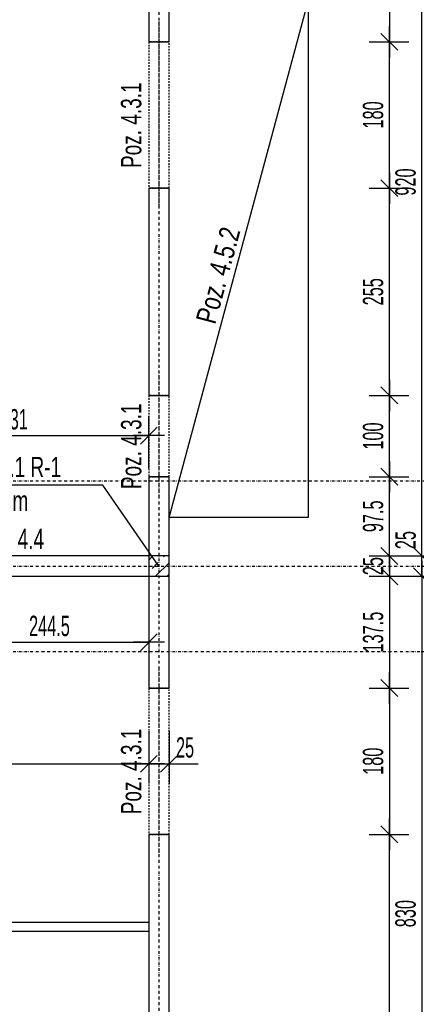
# Model space of a CAD drawing. Header units: millimetres. Extents: x -6373 to 10868, y -2819 to 2013.
# Tile 58 of 67: x 9673 to 10161, y -695 to 517. Entities that reach past the tile are written whole.
import ezdxf

# ---------------------------------------------------------------- set-up
doc = ezdxf.new("R2010")
doc.units = ezdxf.units.MM
doc.header["$LTSCALE"] = 10
doc.linetypes.add('MO', pattern=[0.7, 0.35, -0.17, 0.01, -0.17])
doc.linetypes.add('MP', pattern=[0.36, 0.2, -0.16])
for name, color, linetype in [('BA_szr', 1, 'Continuous'), ('BA_txs', 2, 'Continuous'), ('BA_wym', 1, 'Continuous'), ('BD_lpm', 1, 'MP'), ('BD_osm', 1, 'MO'), ('BD_wic', 1, 'Continuous'), ('BD_wig', 3, 'Continuous'), ('BZ_odn', 1, 'Continuous'), ('BZ_txs', 2, 'Continuous')]:
    doc.layers.add(name, color=color, linetype=linetype)
doc.styles.add('BIKTS', font='bikromsw.shx', dxfattribs={"width": 0.8})
doc.styles.add('BIKWYM', font='bikromsw.shx', dxfattribs={"width": 0.6})
doc.dimstyles.new('BA_KR_100_cm', dxfattribs={"dimtxt": 25, "dimasz": 1.666667, "dimexe": 24, "dimexo": 0, "dimgap": 0, "dimtad": 0, "dimdec": 1, "dimrnd": 0.5, "dimzin": 9, "dimdsep": 46, "dimtxsty": 'BIKWYM', "dimblk": 'WYM-KR', "dimcen": 0, "dimdle": 20, "dimclrd": 256, "dimclre": 256, "dimclrt": 2, "dimadec": 0, "dimazin": 0, "dimtfac": 0.033333, "dimtdec": 1, "dimtmove": 0, "dimatfit": 3, "dimldrblk": 'WYM-KR', "dimfxl": 25, "dimfxlon": 1, "dimtvp": 0.8, "dimtolj": 1, "dimarcsym": 0})
doc.dimstyles.new('BZ_ST_100_cm', dxfattribs={"dimtxt": 25, "dimasz": 1.666667, "dimexe": 24, "dimexo": 0, "dimgap": 0, "dimtad": 0, "dimdec": 1, "dimrnd": 0.5, "dimdsep": 46, "dimtxsty": 'BIKWYM', "dimblk": 'WYM-ST', "dimcen": 0, "dimdle": 20, "dimclrd": 256, "dimclre": 256, "dimclrt": 7, "dimadec": 0, "dimazin": 0, "dimtfac": 0.033333, "dimtdec": 1, "dimtix": 1, "dimtmove": 2, "dimatfit": 3, "dimldrblk": 'WYM-ST', "dimfxl": 25, "dimfxlon": 1, "dimtvp": 0.8, "dimtolj": 1, "dimtzin": 0, "dimarcsym": 0})

# ---------------------------------------------------------------- blocks, each defined once
blk = doc.blocks.new('WYM-ST')
blk.add_hatch(color=256).paths.add_polyline_path([(-13, 2.88), (0, 0), (-13, -2.88)])
blk.add_lwpolyline([(0, 0), (-13, 2.88), (-13, -2.88), (0, 0)])
blk = doc.blocks.new('WYM-KR')
at = {"linetype": 'ByBlock'}
blk.add_line((11.52, 0), (-11.52, 0), dxfattribs=at)
at = {"color": 7, "linetype": 'ByBlock'}
blk.add_line((6.24, 6.24), (-6.24, -6.24), dxfattribs=at)
blk = doc.blocks.new('*D502')
at = {"layer": 'BA_wym', "lineweight": -2}
for p, q in [((10102.8, 777), (10151.8, 777)), ((10127.8, 775.3), (10127.8, 491.2)), ((10102.8, 489.5), (10151.8, 489.5))]:
    blk.add_line(p, q, dxfattribs=at)
at = {"layer": 'Defpoints', "color": 0}
for p in [(9856.8, 777), (9856.8, 489.5), (10127.8, 489.5)]:
    blk.add_point(p, dxfattribs=at)
at = {"layer": 'BA_wym', "lineweight": -2, "xscale": 1.666666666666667, "yscale": 1.666666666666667, "zscale": 1.666666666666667}
for p, rotation in [((10127.8, 777), 90), ((10127.8, 489.5), 270)]:
    blk.add_blockref('WYM-KR', p, dxfattribs=dict(at, rotation=rotation))
at = {"layer": 'BA_wym', "color": 2, "insert": (10107.8, 633.3), "char_height": 25, "attachment_point": 5, "rotation": 90, "style": 'BIKWYM'}
blk.add_mtext('\\A1;287.5', dxfattribs=at)
blk = doc.blocks.new('*D503')
at = {"layer": 'BA_wym', "lineweight": -2}
for p, q in [((10102.8, 489.5), (10151.8, 489.5)), ((10127.8, 311.2), (10127.8, 487.8)), ((10102.8, 309.5), (10151.8, 309.5))]:
    blk.add_line(p, q, dxfattribs=at)
at = {"layer": 'Defpoints', "color": 0}
for p in [(9856.8, 489.5), (10127.8, 489.5), (9856.8, 309.5)]:
    blk.add_point(p, dxfattribs=at)
at = {"layer": 'BA_wym', "lineweight": -2, "xscale": 1.666666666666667, "yscale": 1.666666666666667, "zscale": 1.666666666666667}
for p, rotation in [((10127.8, 489.5), 90), ((10127.8, 309.5), 270)]:
    blk.add_blockref('WYM-KR', p, dxfattribs=dict(at, rotation=rotation))
at = {"layer": 'BA_wym', "color": 2, "insert": (10107.8, 399.5), "char_height": 25, "attachment_point": 5, "rotation": 90, "style": 'BIKWYM'}
blk.add_mtext('\\A1;180', dxfattribs=at)
blk = doc.blocks.new('*D504')
at = {"layer": 'BA_wym', "lineweight": -2}
for p, q in [((10102.8, 309.5), (10151.8, 309.5)), ((10127.8, 56.2), (10127.8, 307.8)), ((10102.8, 54.5), (10151.8, 54.5))]:
    blk.add_line(p, q, dxfattribs=at)
at = {"layer": 'Defpoints', "color": 0}
for p in [(9856.8, 309.5), (10127.8, 309.5), (9856.8, 54.5)]:
    blk.add_point(p, dxfattribs=at)
at = {"layer": 'BA_wym', "lineweight": -2, "xscale": 1.666666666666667, "yscale": 1.666666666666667, "zscale": 1.666666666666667}
for p, rotation in [((10127.8, 309.5), 90), ((10127.8, 54.5), 270)]:
    blk.add_blockref('WYM-KR', p, dxfattribs=dict(at, rotation=rotation))
at = {"layer": 'BA_wym', "color": 2, "insert": (10107.8, 182), "char_height": 25, "attachment_point": 5, "rotation": 90, "style": 'BIKWYM'}
blk.add_mtext('\\A1;255', dxfattribs=at)
blk = doc.blocks.new('*D505')
at = {"layer": 'BA_wym', "lineweight": -2}
for p, q in [((10102.8, 54.5), (10151.8, 54.5)), ((10127.8, -43.8), (10127.8, 52.8)), ((10102.8, -45.5), (10151.8, -45.5))]:
    blk.add_line(p, q, dxfattribs=at)
at = {"layer": 'Defpoints', "color": 0}
for p in [(9856.8, 54.5), (10127.8, 54.5), (9856.8, -45.5)]:
    blk.add_point(p, dxfattribs=at)
at = {"layer": 'BA_wym', "lineweight": -2, "xscale": 1.666666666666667, "yscale": 1.666666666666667, "zscale": 1.666666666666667}
for p, rotation in [((10127.8, 54.5), 90), ((10127.8, -45.5), 270)]:
    blk.add_blockref('WYM-KR', p, dxfattribs=dict(at, rotation=rotation))
at = {"layer": 'BA_wym', "color": 2, "insert": (10107.8, 4.5), "char_height": 25, "attachment_point": 5, "rotation": 90, "style": 'BIKWYM'}
blk.add_mtext('\\A1;100', dxfattribs=at)
blk = doc.blocks.new('*D506')
at = {"layer": 'BA_wym', "lineweight": -2}
for p, q in [((10102.8, -45.5), (10151.8, -45.5)), ((10127.8, -141.3), (10127.8, -47.2)), ((10102.8, -143), (10151.8, -143))]:
    blk.add_line(p, q, dxfattribs=at)
at = {"layer": 'Defpoints', "color": 0}
for p in [(9856.8, -45.5), (10127.8, -45.5), (9856.8, -143)]:
    blk.add_point(p, dxfattribs=at)
at = {"layer": 'BA_wym', "lineweight": -2, "xscale": 1.666666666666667, "yscale": 1.666666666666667, "zscale": 1.666666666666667}
for p, rotation in [((10127.8, -45.5), 90), ((10127.8, -143), 270)]:
    blk.add_blockref('WYM-KR', p, dxfattribs=dict(at, rotation=rotation))
at = {"layer": 'BA_wym', "color": 2, "insert": (10107.8, -94.2), "char_height": 25, "attachment_point": 5, "rotation": 90, "style": 'BIKWYM'}
blk.add_mtext('\\A1;97.5', dxfattribs=at)
blk = doc.blocks.new('*D507')
at = {"layer": 'BA_wym', "lineweight": -2}
for p, q in [((10102.8, -143), (10151.8, -143)), ((10127.8, -141.3), (10127.8, -139.7)), ((10127.8, -143), (10127.8, -168)), ((10102.8, -168), (10151.8, -168)), ((10127.8, -169.7), (10127.8, -171.3))]:
    blk.add_line(p, q, dxfattribs=at)
at = {"layer": 'Defpoints', "color": 0}
for p in [(9856.8, -143), (9856.8, -168), (10127.8, -168)]:
    blk.add_point(p, dxfattribs=at)
at = {"layer": 'BA_wym', "lineweight": -2, "xscale": 1.666666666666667, "yscale": 1.666666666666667, "zscale": 1.666666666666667}
for p, rotation in [((10127.8, -143), 270), ((10127.8, -168), 90)]:
    blk.add_blockref('WYM-KR', p, dxfattribs=dict(at, rotation=rotation))
at = {"layer": 'BA_wym', "color": 2, "insert": (10107.8, -155.5), "char_height": 25, "attachment_point": 5, "rotation": 90, "style": 'BIKWYM'}
blk.add_mtext('\\A1;25', dxfattribs=at)
blk = doc.blocks.new('*D508')
at = {"layer": 'BA_wym', "lineweight": -2}
for p, q in [((10102.8, -168), (10151.8, -168)), ((10127.8, -169.7), (10127.8, -303.8)), ((10102.8, -305.5), (10151.8, -305.5))]:
    blk.add_line(p, q, dxfattribs=at)
at = {"layer": 'Defpoints', "color": 0}
for p in [(9856.8, -168), (9856.8, -305.5), (10127.8, -305.5)]:
    blk.add_point(p, dxfattribs=at)
at = {"layer": 'BA_wym', "lineweight": -2, "xscale": 1.666666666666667, "yscale": 1.666666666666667, "zscale": 1.666666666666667}
for p, rotation in [((10127.8, -168), 90), ((10127.8, -305.5), 270)]:
    blk.add_blockref('WYM-KR', p, dxfattribs=dict(at, rotation=rotation))
at = {"layer": 'BA_wym', "color": 2, "insert": (10107.8, -236.7), "char_height": 25, "attachment_point": 5, "rotation": 90, "style": 'BIKWYM'}
blk.add_mtext('\\A1;137.5', dxfattribs=at)
blk = doc.blocks.new('*D509')
at = {"layer": 'BA_wym', "lineweight": -2}
for p, q in [((10102.8, -305.5), (10151.8, -305.5)), ((10127.8, -307.2), (10127.8, -483.8)), ((10102.8, -485.5), (10151.8, -485.5))]:
    blk.add_line(p, q, dxfattribs=at)
at = {"layer": 'Defpoints', "color": 0}
for p in [(9856.8, -305.5), (9856.8, -485.5), (10127.8, -485.5)]:
    blk.add_point(p, dxfattribs=at)
at = {"layer": 'BA_wym', "lineweight": -2, "xscale": 1.666666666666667, "yscale": 1.666666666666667, "zscale": 1.666666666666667}
for p, rotation in [((10127.8, -305.5), 90), ((10127.8, -485.5), 270)]:
    blk.add_blockref('WYM-KR', p, dxfattribs=dict(at, rotation=rotation))
at = {"layer": 'BA_wym', "color": 2, "insert": (10107.8, -395.5), "char_height": 25, "attachment_point": 5, "rotation": 90, "style": 'BIKWYM'}
blk.add_mtext('\\A1;180', dxfattribs=at)
blk = doc.blocks.new('*D510')
at = {"layer": 'BA_wym', "lineweight": -2}
for p, q in [((10102.8, -485.5), (10151.8, -485.5)), ((10127.8, -1167.3), (10127.8, -487.2)), ((10102.8, -1169), (10151.8, -1169))]:
    blk.add_line(p, q, dxfattribs=at)
at = {"layer": 'Defpoints', "color": 0}
for p in [(9856.8, -485.5), (10127.8, -485.5), (9856.8, -1169)]:
    blk.add_point(p, dxfattribs=at)
at = {"layer": 'BA_wym', "lineweight": -2, "xscale": 1.666666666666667, "yscale": 1.666666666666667, "zscale": 1.666666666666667}
for p, rotation in [((10127.8, -485.5), 90), ((10127.8, -1169), 270)]:
    blk.add_blockref('WYM-KR', p, dxfattribs=dict(at, rotation=rotation))
at = {"layer": 'BA_wym', "color": 2, "insert": (10107.8, -827.2), "char_height": 25, "attachment_point": 5, "rotation": 90, "style": 'BIKWYM'}
blk.add_mtext('\\A1;683.5', dxfattribs=at)
blk = doc.blocks.new('*D513')
at = {"layer": 'BA_wym', "lineweight": -2}
for p, q in [((10142.8, 777), (10191.8, 777)), ((10167.8, -141.3), (10167.8, 775.3)), ((10142.8, -143), (10191.8, -143))]:
    blk.add_line(p, q, dxfattribs=at)
at = {"layer": 'Defpoints', "color": 0}
for p in [(9856.8, 777), (10167.8, 777), (9856.8, -143)]:
    blk.add_point(p, dxfattribs=at)
at = {"layer": 'BA_wym', "lineweight": -2, "xscale": 1.666666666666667, "yscale": 1.666666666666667, "zscale": 1.666666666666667}
for p, rotation in [((10167.8, 777), 90), ((10167.8, -143), 270)]:
    blk.add_blockref('WYM-KR', p, dxfattribs=dict(at, rotation=rotation))
at = {"layer": 'BA_wym', "color": 2, "insert": (10147.8, 317), "char_height": 25, "attachment_point": 5, "rotation": 90, "style": 'BIKWYM'}
blk.add_mtext('\\A1;920', dxfattribs=at)
blk = doc.blocks.new('*D514')
at = {"layer": 'BA_wym', "lineweight": -2}
for p, q in [((10167.8, -141.3), (10167.8, -107.3)), ((10142.8, -143), (10191.8, -143)), ((10167.8, -168), (10167.8, -143)), ((10142.8, -168), (10191.8, -168)), ((10167.8, -169.7), (10167.8, -171.3))]:
    blk.add_line(p, q, dxfattribs=at)
at = {"layer": 'Defpoints', "color": 0}
for p in [(9856.8, -143), (10167.8, -143), (9856.8, -168)]:
    blk.add_point(p, dxfattribs=at)
at = {"layer": 'BA_wym', "lineweight": -2, "xscale": 1.666666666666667, "yscale": 1.666666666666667, "zscale": 1.666666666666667}
for p, rotation in [((10167.8, -143), 270), ((10167.8, -168), 90)]:
    blk.add_blockref('WYM-KR', p, dxfattribs=dict(at, rotation=rotation))
at = {"layer": 'BA_wym', "color": 2, "insert": (10147.8, -123.5), "char_height": 25, "attachment_point": 5, "rotation": 90, "style": 'BIKWYM'}
blk.add_mtext('\\A1;25', dxfattribs=at)
blk = doc.blocks.new('*D515')
at = {"layer": 'BA_wym', "lineweight": -2}
for p, q in [((10142.8, -168), (10191.8, -168)), ((10167.8, -169.7), (10167.8, -996.3)), ((10142.8, -998), (10191.8, -998))]:
    blk.add_line(p, q, dxfattribs=at)
at = {"layer": 'Defpoints', "color": 0}
for p in [(9856.8, -168), (9831.8, -998), (10167.8, -998)]:
    blk.add_point(p, dxfattribs=at)
at = {"layer": 'BA_wym', "lineweight": -2, "xscale": 1.666666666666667, "yscale": 1.666666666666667, "zscale": 1.666666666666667}
for p, rotation in [((10167.8, -168), 90), ((10167.8, -998), 270)]:
    blk.add_blockref('WYM-KR', p, dxfattribs=dict(at, rotation=rotation))
at = {"layer": 'BA_wym', "color": 2, "insert": (10147.8, -583), "char_height": 25, "attachment_point": 5, "rotation": 90, "style": 'BIKWYM'}
blk.add_mtext('\\A1;830', dxfattribs=at)
blk = doc.blocks.new('*D519')
at = {"layer": 'BA_wym', "lineweight": -2}
for p, q in [((10182.8, 789.5), (10231.8, 789.5)), ((10207.8, 787.8), (10207.8, -48.8)), ((10182.8, -50.5), (10231.8, -50.5))]:
    blk.add_line(p, q, dxfattribs=at)
at = {"layer": 'Defpoints', "color": 0}
for p in [(9856.8, 789.5), (9856.8, -50.5), (10207.8, -50.5)]:
    blk.add_point(p, dxfattribs=at)
at = {"layer": 'BA_wym', "lineweight": -2, "xscale": 1.666666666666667, "yscale": 1.666666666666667, "zscale": 1.666666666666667}
for p, rotation in [((10207.8, 789.5), 90), ((10207.8, -50.5), 270)]:
    blk.add_blockref('WYM-KR', p, dxfattribs=dict(at, rotation=rotation))
at = {"layer": 'BA_wym', "color": 2, "insert": (10187.8, 369.5), "char_height": 25, "attachment_point": 5, "rotation": 90, "style": 'BIKWYM'}
blk.add_mtext('\\A1;840', dxfattribs=at)
blk = doc.blocks.new('*D520')
at = {"layer": 'BA_wym', "lineweight": -2}
for p, q in [((10182.8, -50.5), (10231.8, -50.5)), ((10207.8, -153.8), (10207.8, -52.2)), ((10182.8, -155.5), (10231.8, -155.5))]:
    blk.add_line(p, q, dxfattribs=at)
at = {"layer": 'Defpoints', "color": 0}
for p in [(9856.8, -50.5), (10207.8, -50.5), (9856.8, -155.5)]:
    blk.add_point(p, dxfattribs=at)
at = {"layer": 'BA_wym', "lineweight": -2, "xscale": 1.666666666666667, "yscale": 1.666666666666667, "zscale": 1.666666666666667}
for p, rotation in [((10207.8, -50.5), 90), ((10207.8, -155.5), 270)]:
    blk.add_blockref('WYM-KR', p, dxfattribs=dict(at, rotation=rotation))
at = {"layer": 'BA_wym', "color": 2, "insert": (10187.8, -103), "char_height": 25, "attachment_point": 5, "rotation": 90, "style": 'BIKWYM'}
blk.add_mtext('\\A1;105', dxfattribs=at)
blk = doc.blocks.new('*D521')
at = {"layer": 'BA_wym', "lineweight": -2}
for p, q in [((10182.8, -155.5), (10231.8, -155.5)), ((10207.8, -157.2), (10207.8, -258.8)), ((10182.8, -260.5), (10231.8, -260.5))]:
    blk.add_line(p, q, dxfattribs=at)
at = {"layer": 'Defpoints', "color": 0}
for p in [(9856.8, -155.5), (9856.8, -260.5), (10207.8, -260.5)]:
    blk.add_point(p, dxfattribs=at)
at = {"layer": 'BA_wym', "lineweight": -2, "xscale": 1.666666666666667, "yscale": 1.666666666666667, "zscale": 1.666666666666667}
for p, rotation in [((10207.8, -155.5), 90), ((10207.8, -260.5), 270)]:
    blk.add_blockref('WYM-KR', p, dxfattribs=dict(at, rotation=rotation))
at = {"layer": 'BA_wym', "color": 2, "insert": (10187.8, -208), "char_height": 25, "attachment_point": 5, "rotation": 90, "style": 'BIKWYM'}
blk.add_mtext('\\A1;105', dxfattribs=at)
blk = doc.blocks.new('*D522')
at = {"layer": 'BA_wym', "lineweight": -2}
for p, q in [((10182.8, -260.5), (10231.8, -260.5)), ((10207.8, -262.2), (10207.8, -1008.8)), ((10182.8, -1010.5), (10231.8, -1010.5))]:
    blk.add_line(p, q, dxfattribs=at)
at = {"layer": 'Defpoints', "color": 0}
for p in [(9856.8, -260.5), (9856.8, -1010.5), (10207.8, -1010.5)]:
    blk.add_point(p, dxfattribs=at)
at = {"layer": 'BA_wym', "lineweight": -2, "xscale": 1.666666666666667, "yscale": 1.666666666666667, "zscale": 1.666666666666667}
for p, rotation in [((10207.8, -260.5), 90), ((10207.8, -1010.5), 270)]:
    blk.add_blockref('WYM-KR', p, dxfattribs=dict(at, rotation=rotation))
at = {"layer": 'BA_wym', "color": 2, "insert": (10187.8, -635.5), "char_height": 25, "attachment_point": 5, "rotation": 90, "style": 'BIKWYM'}
blk.add_mtext('\\A1;750', dxfattribs=at)
blk = doc.blocks.new('*D525')
at = {"layer": 'BA_wym', "lineweight": -2}
for p, q in [((10262.8, 802), (10311.8, 802)), ((10287.8, 800.3), (10287.8, -1021.3)), ((10262.8, -1023), (10311.8, -1023))]:
    blk.add_line(p, q, dxfattribs=at)
at = {"layer": 'Defpoints', "color": 0}
for p in [(9856.8, 802), (9831.8, -1023), (10287.8, -1023)]:
    blk.add_point(p, dxfattribs=at)
at = {"layer": 'BA_wym', "lineweight": -2, "xscale": 1.666666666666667, "yscale": 1.666666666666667, "zscale": 1.666666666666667}
for p, rotation in [((10287.8, 802), 90), ((10287.8, -1023), 270)]:
    blk.add_blockref('WYM-KR', p, dxfattribs=dict(at, rotation=rotation))
at = {"layer": 'BA_wym', "color": 2, "insert": (10267.8, -110.5), "char_height": 25, "attachment_point": 5, "rotation": 90, "style": 'BIKWYM'}
blk.add_mtext('\\A1;1825', dxfattribs=at)
blk = doc.blocks.new('*D527')
at = {"layer": 'BA_wym', "lineweight": -2}
for p, q in [((10302.8, 853), (10351.8, 853)), ((10327.8, 851.3), (10327.8, -1192.3)), ((10302.8, -1194), (10351.8, -1194))]:
    blk.add_line(p, q, dxfattribs=at)
at = {"layer": 'Defpoints', "color": 0}
for p in [(9166.8, 853), (9856.8, -1194), (10327.8, -1194)]:
    blk.add_point(p, dxfattribs=at)
at = {"layer": 'BA_wym', "lineweight": -2, "xscale": 1.666666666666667, "yscale": 1.666666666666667, "zscale": 1.666666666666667}
for p, rotation in [((10327.8, 853), 90), ((10327.8, -1194), 270)]:
    blk.add_blockref('WYM-KR', p, dxfattribs=dict(at, rotation=rotation))
at = {"layer": 'BA_wym', "color": 2, "insert": (10307.8, -170.5), "char_height": 25, "attachment_point": 5, "rotation": 90, "style": 'BIKWYM'}
blk.add_mtext('\\A1;2047', dxfattribs=at)
blk = doc.blocks.new('*D549')
at = {"layer": 'BA_wym', "lineweight": -2}
for p, q in [((9316.8, -358.7), (9316.8, -422.7)), ((9831.8, -358.7), (9831.8, -422.7)), ((9318.5, -398.7), (9830.2, -398.7))]:
    blk.add_line(p, q, dxfattribs=at)
at = {"layer": 'Defpoints', "color": 0}
for p in [(9316.8, -273), (9831.8, -277.5), (9831.8, -398.7)]:
    blk.add_point(p, dxfattribs=at)
at = {"layer": 'BA_wym', "lineweight": -2, "xscale": 1.666666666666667, "yscale": 1.666666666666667, "zscale": 1.666666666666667, "rotation": 180}
blk.add_blockref('WYM-KR', (9316.8, -398.7), dxfattribs=at)
at = {"layer": 'BA_wym', "lineweight": -2, "xscale": 1.666666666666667, "yscale": 1.666666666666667, "zscale": 1.666666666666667}
blk.add_blockref('WYM-KR', (9831.8, -398.7), dxfattribs=at)
at = {"layer": 'BA_wym', "color": 2, "insert": (9548.6, -378.7), "char_height": 25, "attachment_point": 5, "style": 'BIKWYM'}
blk.add_mtext('\\A1;515', dxfattribs=at)
blk = doc.blocks.new('*D550')
at = {"layer": 'BA_wym', "lineweight": -2}
for p, q in [((9831.8, -358.7), (9831.8, -422.7)), ((9856.8, -358.7), (9856.8, -422.7)), ((9830.2, -398.7), (9828.5, -398.7)), ((9831.8, -398.7), (9856.8, -398.7)), ((9858.5, -398.7), (9892.5, -398.7))]:
    blk.add_line(p, q, dxfattribs=at)
at = {"layer": 'Defpoints', "color": 0}
for p in [(9831.8, -277.5), (9856.8, -277.5), (9856.8, -398.7)]:
    blk.add_point(p, dxfattribs=at)
at = {"layer": 'BA_wym', "lineweight": -2, "xscale": 1.666666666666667, "yscale": 1.666666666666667, "zscale": 1.666666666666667}
blk.add_blockref('WYM-KR', (9831.8, -398.7), dxfattribs=at)
at = {"layer": 'BA_wym', "lineweight": -2, "xscale": 1.666666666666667, "yscale": 1.666666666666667, "zscale": 1.666666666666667, "rotation": 180}
blk.add_blockref('WYM-KR', (9856.8, -398.7), dxfattribs=at)
at = {"layer": 'BA_wym', "color": 2, "insert": (9876.4, -378.7), "char_height": 25, "attachment_point": 5, "style": 'BIKWYM'}
blk.add_mtext('\\A1;25', dxfattribs=at)
blk = doc.blocks.new('*D618')
at = {"layer": 'BA_wym', "lineweight": -2}
for p, q in [((9587.3, -209.2), (9587.3, -273.2)), ((9831.8, -209.2), (9831.8, -273.2)), ((9589, -249.2), (9830.2, -249.2))]:
    blk.add_line(p, q, dxfattribs=at)
at = {"layer": 'Defpoints', "color": 0}
for p in [(9831.8, -168), (9587.3, -196.5), (9831.8, -249.2)]:
    blk.add_point(p, dxfattribs=at)
at = {"layer": 'BA_wym', "lineweight": -2, "xscale": 1.666666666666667, "yscale": 1.666666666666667, "zscale": 1.666666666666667}
for p, rotation in [((9587.3, -249.2), 180), ((9831.8, -249.2), 360)]:
    blk.add_blockref('WYM-KR', p, dxfattribs=dict(at, rotation=rotation))
at = {"layer": 'BA_wym', "color": 2, "insert": (9709.6, -229.2), "char_height": 25, "attachment_point": 5, "style": 'BIKWYM'}
blk.add_mtext('\\A1;244.5', dxfattribs=at)
blk = doc.blocks.new('*D620')
at = {"layer": 'BA_wym', "lineweight": -2}
for p, q in [((9500.8, -35), (9500.8, 29)), ((9831.8, -35), (9831.8, 29)), ((9502.5, 5), (9830.2, 5))]:
    blk.add_line(p, q, dxfattribs=at)
at = {"layer": 'Defpoints', "color": 0}
for p in [(9831.8, 5), (9500.8, -39), (9831.8, -45.5)]:
    blk.add_point(p, dxfattribs=at)
at = {"layer": 'BA_wym', "lineweight": -2, "xscale": 1.666666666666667, "yscale": 1.666666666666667, "zscale": 1.666666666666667}
for p, rotation in [((9500.8, 5), 180), ((9831.8, 5), 360)]:
    blk.add_blockref('WYM-KR', p, dxfattribs=dict(at, rotation=rotation))
at = {"layer": 'BA_wym', "color": 2, "insert": (9666.3, 25), "char_height": 25, "attachment_point": 5, "style": 'BIKWYM'}
blk.add_mtext('\\A1;331', dxfattribs=at)
blk = doc.blocks.new('*D639')
at = {"layer": 'BA_wym', "lineweight": -2}
for p, q in [((9856.8, -1519.4), (9856.8, -1583.4)), ((10027.8, -1519.4), (10027.8, -1583.4)), ((9858.5, -1559.4), (10026.2, -1559.4))]:
    blk.add_line(p, q, dxfattribs=at)
at = {"layer": 'Defpoints', "color": 0}
for p in [(10027.8, -95.5), (9856.8, -1194), (10027.8, -1559.4)]:
    blk.add_point(p, dxfattribs=at)
at = {"layer": 'BA_wym', "lineweight": -2, "xscale": 1.666666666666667, "yscale": 1.666666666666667, "zscale": 1.666666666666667, "rotation": 180}
blk.add_blockref('WYM-KR', (9856.8, -1559.4), dxfattribs=at)
at = {"layer": 'BA_wym', "lineweight": -2, "xscale": 1.666666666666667, "yscale": 1.666666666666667, "zscale": 1.666666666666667}
blk.add_blockref('WYM-KR', (10027.8, -1559.4), dxfattribs=at)
at = {"layer": 'BA_wym', "color": 2, "insert": (9942.3, -1539.4), "char_height": 25, "attachment_point": 5, "style": 'BIKWYM'}
blk.add_mtext('\\A1;171', dxfattribs=at)
blk = doc.blocks.new('*D641')
at = {"layer": 'BA_wym', "lineweight": -2}
for p, q in [((7080.8, -1559.4), (7080.8, -1623.4)), ((10027.8, -1559.4), (10027.8, -1623.4)), ((7082.5, -1599.4), (10026.2, -1599.4))]:
    blk.add_line(p, q, dxfattribs=at)
at = {"layer": 'Defpoints', "color": 0}
for p in [(7080.8, -95.5), (10027.8, -95.5), (10027.8, -1599.4)]:
    blk.add_point(p, dxfattribs=at)
at = {"layer": 'BA_wym', "lineweight": -2, "xscale": 1.666666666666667, "yscale": 1.666666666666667, "zscale": 1.666666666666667, "rotation": 180}
blk.add_blockref('WYM-KR', (7080.8, -1599.4), dxfattribs=at)
at = {"layer": 'BA_wym', "lineweight": -2, "xscale": 1.666666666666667, "yscale": 1.666666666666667, "zscale": 1.666666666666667}
blk.add_blockref('WYM-KR', (10027.8, -1599.4), dxfattribs=at)
at = {"layer": 'BA_wym', "color": 2, "insert": (8554.3, -1579.4), "char_height": 25, "attachment_point": 5, "style": 'BIKWYM'}
blk.add_mtext('\\A1;2947', dxfattribs=at)
blk = doc.blocks.new('*D732')
at = {"layer": 'BA_wym', "lineweight": -2}
for p, q in [((10342.8, 973), (10391.8, 973)), ((10367.8, 971.4), (10367.8, -1192.3)), ((10342.8, -1194), (10391.8, -1194))]:
    blk.add_line(p, q, dxfattribs=at)
at = {"layer": 'Defpoints', "color": 0}
for p in [(9172.8, 973), (9856.8, -1194), (10367.8, -1194)]:
    blk.add_point(p, dxfattribs=at)
at = {"layer": 'BA_wym', "lineweight": -2, "xscale": 1.666666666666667, "yscale": 1.666666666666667, "zscale": 1.666666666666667}
for p, rotation in [((10367.8, 973), 90), ((10367.8, -1194), 270)]:
    blk.add_blockref('WYM-KR', p, dxfattribs=dict(at, rotation=rotation))
at = {"layer": 'BA_wym', "color": 2, "insert": (10347.8, -110.5), "char_height": 25, "attachment_point": 5, "rotation": 90, "style": 'BIKWYM'}
blk.add_mtext('\\A1;2167', dxfattribs=at)

msp = doc.modelspace()

# ---------------------------------------------------------------- hatches: boundary and pattern name
at = {"layer": 'BA_szr'}
h = msp.add_hatch(dxfattribs=at)
h.set_pattern_fill('BIK_ZELBET', color=256, scale=100, angle=45, pattern_type=2)
h.set_pattern_definition([(45, (-1781.945, -1211.835), (-14.142136, 14.142136), []), (45, (-1789.016, -1204.764), (-14.142136, 14.142136), [10, -10])])
h.paths.add_polyline_path([(9831.83, -167.98), (9856.83, -167.98), (9856.83, -142.98), (9831.83, -142.98)])

# ---------------------------------------------------------------- linework, layer by layer
at = {"layer": 'BD_lpm'}
for points in [[(9831.83, 309.52), (9856.83, 309.52), (9856.83, 489.52), (9831.83, 489.52)], [(9831.83, -45.48), (9856.83, -45.48), (9856.83, 54.52), (9831.83, 54.52)], [(9831.83, -485.48), (9856.83, -485.48), (9856.83, -305.48), (9831.83, -305.48)]]:
    msp.add_lwpolyline(points, close=True, dxfattribs=at)
at = {"layer": 'BD_osm', "color": 5}
for p, q in [((9844.33, 514.52), (9844.33, 284.52)), ((9844.33, 79.52), (9844.33, -70.48)), ((9844.33, -280.48), (9844.33, -510.48))]:
    msp.add_line(p, q, dxfattribs=at)
at = {"layer": 'BD_osm'}
for points in [[(9844.33, 1513.02), (9844.33, -1699.44)], [(6640.83, -50.48), (10467.83, -50.48)], [(6640.83, -155.48), (10467.83, -155.48)], [(6640.83, -260.48), (10467.83, -260.48)]]:
    msp.add_lwpolyline(points, dxfattribs=at)
at = {"layer": 'BD_wic'}
for points in [[(9856.83, 539.52), (10027.83, 539.52), (10027.83, -95.48), (9856.83, -95.48)], [(9856.83, -95.48), (10027.83, 539.52)], [(9831.83, -605), (9599.83, -605), (9599.83, -676), (9588.33, -676), (9588.33, -522.5), (9599.83, -522.5), (9599.83, -593.5), (9831.83, -593.5)]]:
    msp.add_lwpolyline(points, dxfattribs=at)
at = {"layer": 'BD_wig'}
for points in [[(9831.83, 489.52), (9856.83, 489.52), (9856.83, 802.02), (9724.33, 802.02), (9724.33, 777.02), (9831.83, 777.02), (9831.83, 489.52)], [(9831.83, -305.48), (9856.83, -305.48), (9856.83, -45.48), (9831.83, -45.48), (9831.83, -142.98), (9316.83, -142.98), (9316.83, -37.98), (9280.83, -37.98), (9280.83, -62.98), (9291.83, -62.98), (9291.83, -247.98), (9280.83, -247.98), (9280.83, -272.98), (9316.83, -272.98), (9316.83, -167.98), (9831.83, -167.98), (9831.83, -305.48)], [(9831.83, -1193.98), (9856.83, -1193.98), (9856.83, -485.48), (9831.83, -485.48), (9831.83, -997.98), (9804.33, -997.98), (9804.33, -1022.98), (9831.83, -1022.98), (9831.83, -1193.98)]]:
    msp.add_lwpolyline(points, dxfattribs=at)
for points in [[(9831.83, 54.52), (9856.83, 54.52), (9856.83, 309.52), (9831.83, 309.52)], [(9831.83, -167.98), (9856.83, -167.98), (9856.83, -142.98), (9831.83, -142.98)]]:
    msp.add_lwpolyline(points, close=True, dxfattribs=at)

# ---------------------------------------------------------------- texts
at = {"layer": 'BA_txs', "style": 'BIKTS'}
for s, rotation, width, p in [('Poz. 4.3.1', 90, 0.7, (9822.6, 334.19)), ('Poz. 4.5.2', 74.92827, 0.8, (9913.41, 140.86)), ('Poz. 4.3.1', 90, 0.7, (9822.6, -60.81)), ('Poz. 4.3.1', 90, 0.7, (9822.6, -460.81))]:
    msp.add_text(s, height=25, rotation=rotation, dxfattribs=dict(at, width=width)).set_placement(p)
at = {"layer": 'BA_txs', "style": 'BIKTS', "width": 0.7}
msp.add_text('Poz. 4.4', height=25, dxfattribs=at).set_placement((9617.13, -134.58))
at = {"layer": 'BZ_txs', "insert": (9593.88, -21.06), "char_height": 25, "width": 452.0462, "attachment_point": 1, "style": 'BIKTS'}
msp.add_mtext('{\\W0.7;Poz. 5.1 R-1\\P\\A1;25/25cm}', dxfattribs=at)

# ---------------------------------------------------------------- dimensions: what is measured, and where the dimension line sits
at = {"layer": 'BA_wym'}
for base, p1, p2, angle, override, picture, middle in [((10367.83, -1193.98), (9172.84, 973.03), (9856.83, -1193.98), 90, {"dimatfit": 1}, '*D732', (10347.83, -110.48)), ((10327.83, -1193.98), (9166.83, 853.02), (9856.83, -1193.98), 90, {"dimatfit": 1}, '*D527', (10307.83, -170.48)), ((10287.83, -1022.98), (9856.83, 802.02), (9831.83, -1022.98), 90, {"dimatfit": 1}, '*D525', (10267.83, -110.48)), ((10207.83, -50.48), (9856.83, 789.52), (9856.83, -50.48), 90, {"dimatfit": 1}, '*D519', (10187.83, 369.52)), ((10127.83, 489.52), (9856.83, 777.02), (9856.83, 489.52), 90, {"dimatfit": 1}, '*D502', (10107.83, 633.27)), ((10167.83, 777.02), (9856.83, -142.98), (9856.83, 777.02), 90, {"dimatfit": 1}, '*D513', (10147.83, 317.02)), ((10127.83, 489.52), (9856.83, 309.52), (9856.83, 489.52), 90, {"dimatfit": 1}, '*D503', (10107.83, 399.52)), ((10127.83, 309.52), (9856.83, 54.52), (9856.83, 309.52), 90, {"dimatfit": 1}, '*D504', (10107.83, 182.02)), ((10127.83, 54.52), (9856.83, -45.48), (9856.83, 54.52), 90, {"dimatfit": 1}, '*D505', (10107.83, 4.52)), ((9831.83, 5.04), (9500.83, -39.02), (9831.83, -45.48), 180, {"dimtmove": 1, "dimatfit": 1, "dimfxl": 40}, '*D620', (9666.33, 25.04)), ((10127.83, -45.48), (9856.83, -142.98), (9856.83, -45.48), 90, {"dimatfit": 1}, '*D506', (10107.83, -94.23)), ((10207.83, -50.48), (9856.83, -155.48), (9856.83, -50.48), 90, {"dimatfit": 1}, '*D520', (10187.83, -102.98)), ((10167.83, -142.98), (9856.83, -167.98), (9856.83, -142.98), 90, {"dimatfit": 1}, '*D514', (10147.83, -123.46)), ((10207.83, -260.48), (9856.83, -155.48), (9856.83, -260.48), 90, {"dimatfit": 1}, '*D521', (10187.83, -207.98)), ((10167.83, -997.98), (9856.83, -167.98), (9831.83, -997.98), 90, {"dimatfit": 1}, '*D515', (10147.83, -582.98)), ((10127.83, -305.48), (9856.83, -167.98), (9856.83, -305.48), 90, {"dimatfit": 1}, '*D508', (10107.83, -236.73)), ((9831.83, -249.22), (9587.33, -196.48), (9831.83, -167.98), 180, {"dimatfit": 1, "dimfxl": 40}, '*D618', (9709.58, -229.22)), ((10207.83, -1010.48), (9856.83, -260.48), (9856.83, -1010.48), 90, {"dimatfit": 1}, '*D522', (10187.83, -635.48)), ((10127.83, -485.48), (9856.83, -305.48), (9856.83, -485.48), 90, {"dimatfit": 1}, '*D509', (10107.83, -395.48)), ((10127.83, -485.48), (9856.83, -1168.98), (9856.83, -485.48), 90, {"dimatfit": 1}, '*D510', (10107.83, -827.23))]:
    dim = msp.add_linear_dim(base=base, p1=p1, p2=p2, angle=angle, dimstyle='BA_KR_100_cm', override=override, dxfattribs=at)
    dim.commit()
    dim.dimension.update_dxf_attribs({"geometry": picture, "text_midpoint": middle})
for base, p1, p2, override, picture, middle in [((10027.83, -1599.44), (7080.83, -95.48), (10027.83, -95.48), {"dimatfit": 1, "dimfxl": 40}, '*D641', (8554.33, -1579.44)), ((10027.83, -1559.44), (9856.83, -1193.98), (10027.83, -95.48), {"dimatfit": 1, "dimfxl": 40}, '*D639', (9942.33, -1539.44)), ((9856.83, -398.68), (9831.83, -277.55), (9856.83, -277.55), {"dimblk": 'WYM-KR', "dimatfit": 1, "dimfxl": 40}, '*D550', (9876.36, -378.68))]:
    dim = msp.add_linear_dim(base=base, p1=p1, p2=p2, dimstyle='BA_KR_100_cm', override=override, dxfattribs=at)
    dim.commit()
    dim.dimension.update_dxf_attribs({"geometry": picture, "text_midpoint": middle})
dim = msp.add_linear_dim(base=(10127.83, -167.98), p1=(9856.83, -142.98), p2=(9856.83, -167.98), angle=90, dimstyle='BA_KR_100_cm', override={"dimatfit": 1}, dxfattribs=at)
dim.commit()
dim.dimension.update_dxf_attribs({"geometry": '*D507', "text_midpoint": (10127.83, -155.48), "dimtype": 160})
dim = msp.add_linear_dim(base=(9831.83, -398.68), p1=(9316.83, -272.98), p2=(9831.83, -277.55), dimstyle='BA_KR_100_cm', override={"dimtmove": 1, "dimatfit": 1, "dimfxl": 40}, dxfattribs=at)
dim.commit()
dim.dimension.update_dxf_attribs({"geometry": '*D549', "text_midpoint": (9548.62, -398.68), "dimtype": 160})

# ---------------------------------------------------------------- leaders
at = {"layer": 'BZ_odn', "has_arrowhead": 0}
msp.add_leader([(9844.33, -155.48), (9775.4, -55.86), (9589.02, -55.86)], dimstyle='BZ_ST_100_cm', dxfattribs=at)

doc.saveas('drawing.dxf')
